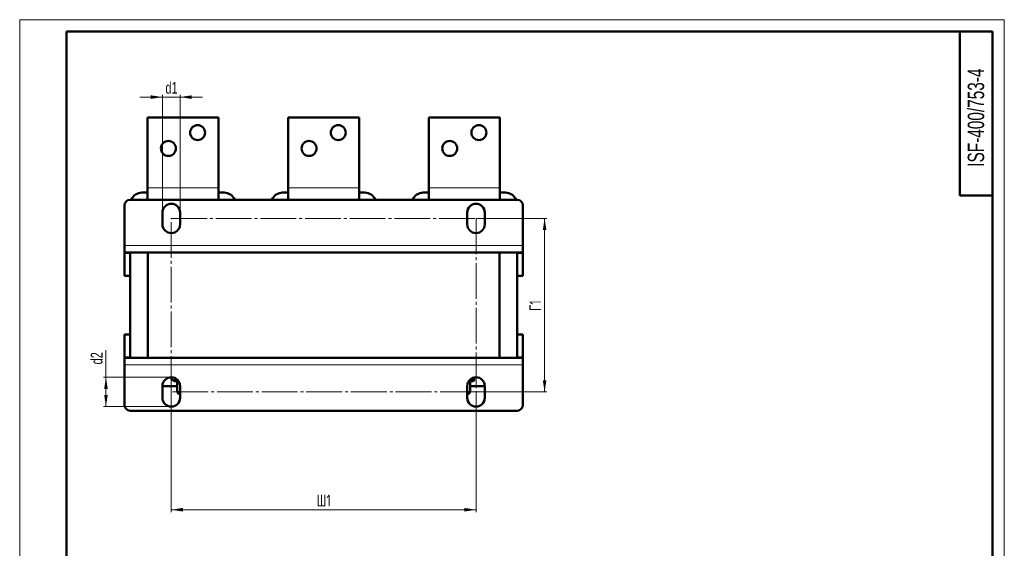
# Model space of a CAD drawing. Header units: millimetres. Extents: x 0 to 840, y 0 to 1188.
# Tile 3 of 3: x 0 to 840, y 737 to 1188. Entities that reach past the tile are written whole.
import ezdxf

# ---------------------------------------------------------------- set-up
doc = ezdxf.new("R2010")
doc.units = ezdxf.units.MM
doc.header["$LTSCALE"] = 2
doc.linetypes.add('SLD-Осевая', pattern=[19.05, 15.24, -1.27, 1.27, -1.27])
doc.linetypes.add('SLD-Сплошная', pattern=[0])
doc.styles.add('SLDTEXTSTYLE0', font='TXT', dxfattribs={"width": 0.7, "bigfont": 'bigfont'})
doc.styles.add('SLDTEXTSTYLE1', font='TXT', dxfattribs={"width": 0.7})
doc.dimstyles.new('SLDDIMSTYLE0', dxfattribs={"dimtxt": 10, "dimasz": 10, "dimexe": 0, "dimexo": 0.0625, "dimgap": 2.5, "dimtad": 2, "dimdec": 1, "dimrnd": 1e-09, "dimzin": 12, "dimdsep": 46, "dimtxsty": 'SLDTEXTSTYLE1', "dimsah": 1, "dimcen": 0.09, "dimadec": 0, "dimazin": 3, "dimtfac": 1, "dimtdec": 3, "dimtofl": 0, "dimtmove": 0, "dimatfit": 3, "dimfxl": 0, "dimfrac": 2, "dimtolj": 1, "dimtzin": 12, "dimarcsym": 0})
doc.dimstyles.new('SLDDIMSTYLE1', dxfattribs={"dimtxt": 10, "dimasz": 10, "dimexe": 0, "dimexo": 0.0625, "dimgap": 2.5, "dimtad": 2, "dimdec": 1, "dimrnd": 1e-09, "dimzin": 12, "dimdsep": 46, "dimtxsty": 'SLDTEXTSTYLE1', "dimsah": 1, "dimcen": 0.09, "dimadec": 0, "dimazin": 3, "dimtfac": 1, "dimtdec": 3, "dimtmove": 0, "dimatfit": 0, "dimfxl": 0, "dimfrac": 2, "dimtolj": 1, "dimtzin": 12, "dimarcsym": 0})

# ---------------------------------------------------------------- blocks, each defined once
blk = doc.blocks.new('_D_4')
at = {"color": 7, "linetype": 'SLD-Сплошная', "lineweight": 0}
for p, q in [((129.32, 870.44), (129.32, 767.96)), ((389.32, 870.44), (389.32, 767.96)), ((389.32, 769.96), (129.32, 769.96))]:
    blk.add_line(p, q, dxfattribs=at)
at = {"color": 7, "linetype": 'SLD-Сплошная', "lineweight": 18}
for points in [[(129.32, 769.96), (139.32, 768.43), (139.32, 771.5)], [(389.32, 769.96), (379.32, 771.5), (379.32, 768.43)]]:
    blk.add_solid(points, dxfattribs=at)
at = {"color": 7, "linetype": 'SLD-Сплошная', "lineweight": 18, "insert": (253.27, 782.86), "char_height": 10, "attachment_point": 1, "style": 'SLDTEXTSTYLE0'}
blk.add_mtext('Ш1', dxfattribs=at)
blk = doc.blocks.new('_D_5')
at = {"color": 7, "linetype": 'SLD-Сплошная', "lineweight": 0}
for p, q in [((389.34, 1018.46), (449.82, 1018.46)), ((447.82, 1018.46), (447.82, 870.46)), ((389.34, 870.46), (449.82, 870.46))]:
    blk.add_line(p, q, dxfattribs=at)
at = {"color": 7, "linetype": 'SLD-Сплошная', "lineweight": 18}
for points in [[(447.82, 1018.46), (446.28, 1008.46), (449.35, 1008.46)], [(447.82, 870.46), (449.35, 880.46), (446.28, 880.46)]]:
    blk.add_solid(points, dxfattribs=at)
at = {"color": 7, "linetype": 'SLD-Сплошная', "lineweight": 18, "insert": (434.92, 939.49), "char_height": 10, "attachment_point": 1, "rotation": 90, "style": 'SLDTEXTSTYLE0'}
blk.add_mtext('Г1', dxfattribs=at)
blk = doc.blocks.new('_D_6')
at = {"color": 7, "linetype": 'SLD-Сплошная', "lineweight": 0}
for p, q in [((73.6, 882.96), (73.6, 906.05)), ((129.3, 882.96), (71.6, 882.96)), ((73.6, 882.96), (73.6, 857.96)), ((129.3, 857.96), (71.6, 857.96))]:
    blk.add_line(p, q, dxfattribs=at)
at = {"color": 7, "linetype": 'SLD-Сплошная', "lineweight": 18}
for points in [[(73.6, 882.96), (72.06, 872.96), (75.14, 872.96)], [(73.6, 857.96), (75.14, 867.96), (72.06, 867.96)]]:
    blk.add_solid(points, dxfattribs=at)
at = {"color": 7, "linetype": 'SLD-Сплошная', "lineweight": 18, "insert": (60.71, 893.97), "char_height": 10, "attachment_point": 1, "rotation": 90, "style": 'SLDTEXTSTYLE1'}
blk.add_mtext('d2', dxfattribs=at)
blk = doc.blocks.new('_D_7')
at = {"color": 7, "linetype": 'SLD-Сплошная', "lineweight": 0}
for p, q in [((121.82, 1121.96), (102.58, 1121.96)), ((121.82, 1023.48), (121.82, 1123.96)), ((121.82, 1121.96), (136.82, 1121.96)), ((136.82, 1023.48), (136.82, 1123.96)), ((136.82, 1121.96), (156.05, 1121.96))]:
    blk.add_line(p, q, dxfattribs=at)
at = {"color": 7, "linetype": 'SLD-Сплошная', "lineweight": 18}
for points in [[(121.82, 1121.96), (111.82, 1123.5), (111.82, 1120.43)], [(136.82, 1121.96), (146.82, 1120.43), (146.82, 1123.5)]]:
    blk.add_solid(points, dxfattribs=at)
at = {"color": 7, "linetype": 'SLD-Сплошная', "lineweight": 18, "insert": (124.34, 1134.86), "char_height": 10, "attachment_point": 1, "style": 'SLDTEXTSTYLE1'}
blk.add_mtext('d1', dxfattribs=at)

msp = doc.modelspace()

# ---------------------------------------------------------------- linework, layer by layer
at = {"color": 7, "linetype": 'SLD-Сплошная', "lineweight": 18}
for p, q in [((0, 1188), (840, 1188)), ((0, 1188), (0, 0)), ((840, 1188), (840, 0))]:
    msp.add_line(p, q, dxfattribs=at)
at = {"color": 7, "linetype": 'SLD-Сплошная', "lineweight": 50}
for p, q in [((40, 1178), (40, 10)), ((830, 1178), (40, 1178)), ((802, 1178), (802, 1038)), ((830, 10), (830, 1178)), ((169.57, 1104.46), (109.07, 1104.46)), ((109.07, 1104.46), (109.07, 1044.46)), ((169.57, 1044.46), (169.57, 1104.46)), ((289.57, 1104.46), (229.07, 1104.46)), ((229.07, 1104.46), (229.07, 1044.46)), ((289.57, 1044.46), (289.57, 1104.46)), ((409.57, 1104.46), (349.07, 1104.46)), ((349.07, 1104.46), (349.07, 1044.46)), ((409.57, 1044.46), (409.57, 1104.46)), ((109.07, 1034.46), (109.07, 1044.46)), ((169.57, 1044.46), (169.57, 1034.46)), ((229.07, 1034.46), (229.07, 1044.46)), ((289.57, 1044.46), (289.57, 1034.46)), ((349.07, 1034.46), (349.07, 1044.46)), ((409.57, 1044.46), (409.57, 1034.46)), ((94.32, 1034.46), (424.32, 1034.46)), ((104.32, 1040.46), (109.07, 1040.46)), ((169.57, 1040.46), (174.32, 1040.46)), ((224.32, 1040.46), (229.07, 1040.46)), ((289.57, 1040.46), (294.32, 1040.46)), ((344.32, 1040.46), (349.07, 1040.46)), ((409.57, 1040.46), (414.32, 1040.46)), ((802, 1038), (830, 1038)), ((89.32, 995.46), (89.32, 1029.46)), ((429.32, 1029.46), (429.32, 995.46)), ((121.82, 1013.46), (121.82, 1023.46)), ((136.82, 1023.46), (136.82, 1013.46)), ((381.82, 1013.46), (381.82, 1023.46)), ((396.82, 1023.46), (396.82, 1013.46)), ((89.32, 989.46), (89.32, 995.46)), ((429.32, 995.46), (429.32, 989.46)), ((89.32, 989.46), (89.32, 988.46)), ((89.32, 989.46), (429.32, 989.46)), ((89.32, 969.46), (89.32, 988.46)), ((94.32, 899.46), (94.32, 989.46)), ((109.32, 899.46), (109.32, 989.46)), ((409.32, 899.46), (409.32, 989.46)), ((424.32, 989.46), (424.32, 899.46)), ((429.32, 988.46), (429.32, 989.46)), ((429.32, 988.46), (429.32, 969.46)), ((94.32, 969.46), (89.32, 969.46)), ((429.32, 969.46), (424.32, 969.46)), ((89.32, 900.46), (89.32, 919.46)), ((89.32, 919.46), (94.32, 919.46)), ((424.32, 919.46), (429.32, 919.46)), ((429.32, 919.46), (429.32, 900.46)), ((89.32, 900.46), (89.32, 899.46)), ((429.32, 899.46), (89.32, 899.46)), ((89.32, 893.46), (89.32, 899.46)), ((429.32, 899.46), (429.32, 900.46)), ((429.32, 899.46), (429.32, 893.46)), ((89.32, 859.46), (89.32, 893.46)), ((429.32, 893.46), (429.32, 859.46)), ((129.57, 882.96), (129.57, 881.1)), ((387.82, 882.81), (387.82, 881.1)), ((134.32, 875.46), (121.82, 875.46)), ((121.82, 865.46), (121.82, 875.46)), ((130.06, 880.78), (131.82, 879.76)), ((135.46, 879.76), (131.82, 879.76)), ((133.45, 881.72), (133.45, 881.1)), ((134.34, 880.89), (133.45, 881.1)), ((134.32, 879.76), (134.32, 870.21)), ((136.82, 875.46), (136.82, 865.46)), ((381.82, 865.46), (381.82, 875.46)), ((386.82, 879.76), (383.17, 879.76)), ((384.32, 870.21), (384.32, 879.76)), ((396.82, 875.46), (384.32, 875.46)), ((386.82, 879.76), (387.82, 880.34)), ((396.82, 875.46), (396.82, 865.46)), ((134.32, 870.21), (135.57, 868.96)), ((134.32, 870.21), (136.82, 870.21)), ((136.82, 868.96), (135.57, 868.96)), ((381.82, 870.21), (384.32, 870.21)), ((383.07, 868.96), (381.82, 868.96)), ((383.07, 868.96), (384.32, 870.21)), ((424.32, 854.46), (94.32, 854.46))]:
    msp.add_line(p, q, dxfattribs=at)
at = {"color": 7, "linetype": 'SLD-Сплошная', "lineweight": 25}
msp.add_line((40, 1178), (40, 10), dxfattribs=at)
at = {"color": 8, "linetype": 'SLD-Сплошная', "lineweight": 18}
for p, q in [((109.07, 1044.46), (169.57, 1044.46)), ((229.07, 1044.46), (289.57, 1044.46)), ((349.07, 1044.46), (409.57, 1044.46)), ((89.32, 995.46), (429.32, 995.46)), ((89.32, 988.46), (94.32, 988.46)), ((424.32, 988.46), (429.32, 988.46)), ((94.32, 900.46), (89.32, 900.46)), ((429.32, 900.46), (424.32, 900.46)), ((429.32, 893.46), (89.32, 893.46))]:
    msp.add_line(p, q, dxfattribs=at)
at = {"color": 7, "linetype": 'SLD-Осевая', "lineweight": 18}
for p, q in [((129.32, 1018.46), (389.32, 1018.46)), ((129.32, 870.46), (129.32, 1018.46)), ((389.32, 1018.46), (389.32, 870.46)), ((389.32, 870.46), (129.32, 870.46))]:
    msp.add_line(p, q, dxfattribs=at)
at = {"color": 7, "linetype": 'SLD-Сплошная', "lineweight": 50}
for centre in [(151.77, 1091.66), (271.77, 1091.66), (391.77, 1091.66), (126.87, 1078.16), (246.87, 1078.16), (366.87, 1078.16)]:
    msp.add_circle(centre, 6.4, dxfattribs=at)
for centre, radius, start, end in [((94.32, 1029.46), 5, 90, 180), ((104.32, 1030.46), 10, 90, 156.42182), ((174.32, 1030.46), 10, 23.57818, 90), ((224.32, 1030.46), 10, 90, 156.42182), ((294.32, 1030.46), 10, 23.57818, 90), ((344.32, 1030.46), 10, 90, 156.42182), ((414.32, 1030.46), 10, 23.57818, 90), ((424.32, 1029.46), 5, 0, 90), ((129.32, 1023.46), 7.5, 0, 180), ((389.32, 1023.46), 7.5, 0, 180), ((129.32, 1013.46), 7.5, 180, 0), ((389.32, 1013.46), 7.5, 180, 0), ((129.32, 875.46), 7.5, 0, 180), ((389.32, 875.46), 7.5, 0, 180), ((129.32, 865.46), 7.5, 180, 0), ((389.32, 865.46), 7.5, 180, 0), ((94.32, 859.46), 5, 180, 270), ((424.32, 859.46), 5, 270, 0)]:
    msp.add_arc(centre, radius, start, end, dxfattribs=at)
for points, knots in [([(133.45, 881.1), (133.13, 880.89), (132.49, 880.47), (131.5, 880.28), (130.51, 880.48), (129.88, 880.89), (129.57, 881.1)], [0, 0, 0, 0, 0.250577, 0.505884, 0.750308, 1, 1, 1, 1]), ([(387.82, 881.1), (387.08, 880.87), (385.75, 880.46), (384.38, 880.41), (383.78, 880.39)], [0, 0, 0, 0, 0.556876, 1, 1, 1, 1]), ([(387.82, 880.35), (387.82, 880.35), (387.82, 880.28), (387.82, 880.51), (387.82, 880.9), (387.82, 881.1)], [0, 0, 0, 0, 0.01108, 0.500269, 1, 1, 1, 1])]:
    msp.add_open_spline(points, degree=3, knots=knots, dxfattribs=at)

# ---------------------------------------------------------------- texts
at = {"color": 7, "linetype": 'Continuous', "lineweight": 0, "insert": (808.79, 1104.45), "char_height": 14, "attachment_point": 2, "rotation": 90, "style": 'SLDTEXTSTYLE1'}
msp.add_mtext('ISF-400/753-4', dxfattribs=at)

# ---------------------------------------------------------------- dimensions: what is measured, and where the dimension line sits
at = {"color": 7, "linetype": 'SLD-Сплошная', "lineweight": 18}
for base, p1, p2, text, dimstyle, picture, middle in [((136.82, 1121.96), (121.82, 1023.46), (136.82, 1023.46), 'd1', 'SLDDIMSTYLE1', '_D_7', (129.32, 1121.96)), ((129.32, 769.96), (389.32, 870.46), (129.32, 870.46), 'Ш1', 'SLDDIMSTYLE0', '_D_4', (259.32, 769.96))]:
    dim = msp.add_linear_dim(base=base, p1=p1, p2=p2, text=text, dimstyle=dimstyle, dxfattribs=at)
    dim.commit()
    dim.dimension.update_dxf_attribs({"geometry": picture, "text_midpoint": middle, "dimtype": 160})
for base, p1, p2, text, picture, middle in [((447.82, 870.46), (389.32, 1018.46), (389.32, 870.46), 'Г1', '_D_5', (447.82, 944.46)), ((73.6, 857.96), (129.32, 882.96), (129.32, 857.96), 'd2', '_D_6', (73.6, 900.01))]:
    dim = msp.add_linear_dim(base=base, p1=p1, p2=p2, angle=90, text=text, dimstyle='SLDDIMSTYLE0', dxfattribs=at)
    dim.commit()
    dim.dimension.update_dxf_attribs({"geometry": picture, "text_midpoint": middle, "dimtype": 160})

doc.saveas('drawing.dxf')
